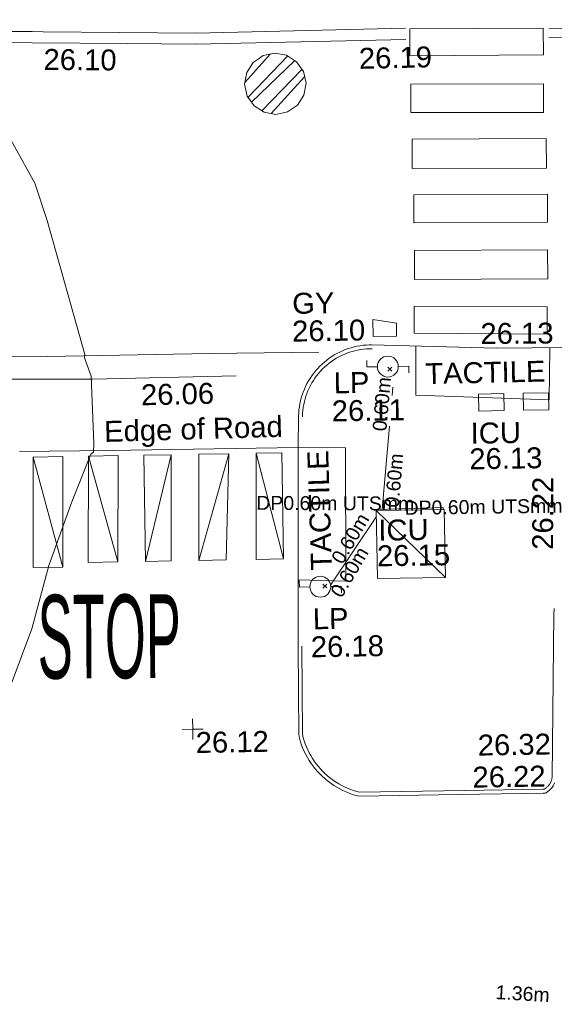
# Model space of a CAD drawing. Header units: millimetres. Extents: x -287732 to 520720, y -103372 to 287754.
# Tile 215 of 256: x 5205 to 14791, y -20214 to -2555. Entities that reach past the tile are written whole.
import ezdxf

# ---------------------------------------------------------------- set-up
doc = ezdxf.new("R2010")
doc.units = ezdxf.units.MM
for name, pattern in [('IMPORT-HIDDEN2 _3_', [4762.5, 3175, -1587.5]), ('IMPORT-UG_ELEC_LV_QLB2 _2_', [2700, 1500, -300.0000000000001, 0, -250, 150, -300.0000000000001, 0, -200]), ('IMPORT-UG_ELEC_STREET LIGHTING_QLB2 _2_', [2700, 1500, -300.0000000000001, 0, -250, 150, -300.0000000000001, 0, -200])]:
    doc.linetypes.add(name, pattern=pattern)
for name, color, linetype, lineweight, true_color in [('00_TOPO_FURN_LAMP_POST', 7, 'Continuous', 9, 0x666666), ('00_TOPO_ROAD_MARKING_WHITE_CONTINUOUS', 7, 'Continuous', 9, 0x999999), ('00_TOPO_ROAD_MARKING_WHITE_DASH', 7, 'Continuous', 9, 0x999999), ('00_UAV_FURN_LAMP_POST', 7, 'Continuous', 9, 0xa50000), ('00_UAV_KERB_BOTTOM', 1, 'Continuous', 9, 0xff0000), ('00_UAV_KERB_TOP', 7, 'Continuous', 9, 0xa500a5), ('00_UAV_LEVEL_SPOT', 7, 'Continuous', 9, 0x666666), ('00_UAV_PARKING', 4, 'Continuous', 9, 0x00ffff), ('00_UAV_ROAD_MARKING_YELLOW_CONTINUOUS', 40, 'Continuous', 9, 0xffbf00), ('00_UAV_SERV_GULLY', 7, 'Continuous', 9, 0x5252a5), ('00_UAV_SERV_IC', 5, 'Continuous', 9, 0x0000ff), ('01_DTM_CONTOUR_MNR', 7, 'Continuous', 9, 0xa5a552), ('12333-PUM-2D-U-0001-C01 - Rev2_REVIT IMPORT_dwg', 7, 'Continuous', 9, 0x767676), ('PUM-CHAMBER EXTENTS', 6, 'IMPORT-HIDDEN2 _3_', 9, 0xff00ff), ('PUM-ELECTRIC-LV-QLB2', 1, 'IMPORT-UG_ELEC_LV_QLB2 _2_', 9, 0xff0000), ('PUM-ELECTRIC-MH', 1, 'Continuous', 9, 0xff0000), ('PUM-ELECTRIC-SL-QLB2', 7, 'IMPORT-UG_ELEC_STREET LIGHTING_QLB2 _2_', 9, 0xff7f7f)]:
    doc.layers.add(name, color=color, linetype=linetype, lineweight=lineweight, true_color=true_color)
for name, color, linetype, lineweight in [('00_TOPO_PEDASTRIAN', 7, 'Continuous', 9), ('00_UAV_PEDASTRIAN', 7, 'Continuous', 9), ('00_UAV_ROAD_EDGE', 7, 'Continuous', 9), ('00_UAV_ROAD_TEXT', 7, 'Continuous', 9), ('00_UAV_SURVEY_TEXT', 7, 'Continuous', 9), ('GEN-TEXT', 7, 'Continuous', 9)]:
    doc.layers.add(name, color=color, linetype=linetype, lineweight=lineweight)
doc.styles.add('Arial_1', font='arial.ttf', dxfattribs={"height": 250})
doc.styles.add('Swis721 Lt BT_2', font='swissl.ttf', dxfattribs={"height": 375})
doc.styles.add('Swis721 Lt BT_7', font='swissl.ttf', dxfattribs={"width": 0.4500000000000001, "height": 1500})

# ---------------------------------------------------------------- blocks, each defined once
blk = doc.blocks.new('12333-PUM-2D-U-0001-C01 - Rev2_REVIT IMPORT_dwg_MSL_Lamp_Post_SYM-2077240-Site Location Plan Proposed')
at = {"layer": '00_TOPO_FURN_LAMP_POST', "color": 254, "true_color": 0xcccccc, "flags": 128}
for points in [[(-500.1060478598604, 0), (-1000.212095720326, 0), (-1000.212095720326, 316.7338303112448)], [(500.1060478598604, 0), (1000.21209571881, 0), (1000.21209571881, -316.7338303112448)]]:
    blk.add_lwpolyline(points, dxfattribs=at)
at = {"layer": '00_TOPO_FURN_LAMP_POST', "color": 254, "true_color": 0xcccccc}
blk.add_circle((0, 0), 500.1060478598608, dxfattribs=at)
blk = doc.blocks.new('12333-PUM-2D-U-0001-C01 - Rev2_REVIT IMPORT_dwg_UAV-2077255-Site Location Plan Proposed')
at = {"layer": '00_UAV_LEVEL_SPOT', "color": 254, "true_color": 0xcccccc, "flags": 128}
for points in [[(500.0000000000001, 0), (0, 0), (0, 500.0000000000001)], [(0, -500.0000000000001), (0, 0), (-500.0000000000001, 0)]]:
    blk.add_lwpolyline(points, dxfattribs=at)
blk = doc.blocks.new('12333-PUM-2D-U-0001-C01 - Rev2_REVIT IMPORT_dwg_MGS62954_T2_Galway_ITM_3d_Rev1-2077680-Site Location Plan Proposed')
at = {"layer": '00_TOPO_PEDASTRIAN', "color": 254, "true_color": 0xcccccc}
for p, q in [((533914116.272621, 725546801.7142574), (533914104.4950001, 725545917.9445001)), ((533907225.3000001, 725544929.4000002), (533907187.2000002, 725542948.2000002)), ((533907225.3000001, 725544929.4000002), (533907758.7000001, 725544929.4000002)), ((533907225.3000001, 725544929.4000002), (533907720.6000001, 725542948.2000002)), ((533907758.7000001, 725544929.4000002), (533907720.6000001, 725542948.2000002)), ((533908215.9000001, 725544929.4000002), (533908177.8000001, 725543024.4000002)), ((533908215.9000001, 725544929.4000002), (533908749.3000002, 725544929.4000002)), ((533908215.9000001, 725544929.4000002), (533908711.2000001, 725543024.4000002)), ((533908749.3000002, 725544929.4000002), (533908711.2000001, 725543024.4000002)), ((533909701.8000001, 725544929.4000002), (533909206.5000002, 725544929.4000002)), ((533909206.5000001, 725543024.4000002), (533909206.5000002, 725544929.4000002)), ((533909701.8000001, 725544929.4000002), (533909206.5000001, 725543024.4000002)), ((533909701.8000001, 725544929.4000002), (533909663.7000001, 725543024.4000002)), ((533910159.0000001, 725543024.4000002), (533910197.1000001, 725544929.4000002)), ((533910730.5000001, 725544929.4000002), (533910159.0000001, 725543024.4000002)), ((533910730.5000001, 725544929.4000002), (533910197.1000001, 725544929.4000002)), ((533910730.5000001, 725544929.4000002), (533910654.3000001, 725543024.4000002)), ((533911225.8000001, 725544929.4000002), (533911187.7000001, 725543024.4000002)), ((533911225.8000001, 725544929.4000002), (533911683.0000001, 725544929.4000002)), ((533911225.8000001, 725544929.4000002), (533911683.0000001, 725543024.4000002)), ((533911683.0000001, 725543024.4000002), (533911683.0000001, 725544929.4000002)), ((533908711.2000001, 725543024.4000002), (533908177.8000001, 725543024.4000002)), ((533909663.7000001, 725543024.4000002), (533909206.5000001, 725543024.4000002)), ((533910654.3000001, 725543024.4000002), (533910159.0000001, 725543024.4000002)), ((533911187.7000001, 725543024.4000002), (533911683.0000001, 725543024.4000002)), ((533907720.6000001, 725542948.2000002), (533907187.2000002, 725542948.2000002))]:
    blk.add_line(p, q, dxfattribs=at)
at = {"layer": '00_TOPO_PEDASTRIAN', "color": 254, "true_color": 0xcccccc, "flags": 128}
for points in [[(533914104.4950001, 725545917.9445001), (533916495.4949999, 725545791.9445), (533916523.9414712, 725546728.6631426)], [(533911980.5563866, 725545016.8907337), (533912824.495, 725544995.9445001), (533912791.4950001, 725542606.9445), (533911936.4277528, 725542647.5173866)]]:
    blk.add_lwpolyline(points, dxfattribs=at)
at = {"layer": '00_TOPO_ROAD_MARKING_WHITE_CONTINUOUS', "color": 254, "true_color": 0xcccccc, "flags": 128}
blk.add_lwpolyline([(533904450.0000001, 725546800.0000001), (533907510, 725546730), (533910420.0000001, 725546730), (533912380.0000001, 725546720.0000001)], dxfattribs=at)
at = {"layer": '00_TOPO_ROAD_MARKING_WHITE_DASH', "color": 254, "true_color": 0xcccccc, "flags": 128}
blk.add_lwpolyline([(533910890.0000003, 725546320), (533908310.0000005, 725546310.0000001), (533905780.0000002, 725546349.9999999)], dxfattribs=at)
at = {"layer": '00_UAV_KERB_BOTTOM', "color": 254, "true_color": 0xcccccc}
blk.add_line((533911995.4952061, 725545585.9448481), (533911980.5563862, 725545016.8907338), dxfattribs=at)
at = {"layer": '00_UAV_KERB_BOTTOM', "color": 254, "true_color": 0xcccccc, "flags": 128}
for points in [[(533913325.6737517, 725546836.3115978), (533913281.6484798, 725546836.6126925), (533913226.9919574, 725546834.696258), (533913172.4636301, 725546830.4927269), (533913118.1591591, 725546824.0094738), (533913064.1738127, 725546815.2578722), (533913010.6022997, 725546804.2532759), (533912957.5386028, 725546791.0149901), (533912905.0758135, 725546775.5662398), (533912853.3059696, 725546757.9341267), (533912802.3198928, 725546738.149584), (533912752.2070302, 725546716.2473207), (533912703.0552966, 725546692.2657602), (533912654.950921, 725546666.2469748), (533912607.9782948, 725546638.23661), (533912562.2198239, 725546608.2838058), (533912517.7557843, 725546576.4411093), (533912474.6641807, 725546542.7643836), (533912433.0206107, 725546507.312709), (533912392.8981314, 725546470.1482797), (533912354.3671311, 725546431.3362951), (533912317.4952061, 725546390.9448444), (533912311.8005564, 725546384.3942244), (533912276.9316994, 725546342.2614466), (533912243.8577661, 725546298.7054702), (533912212.6367794, 725546253.8027073), (533912183.3235109, 725546207.6319325), (533912155.9693868, 725546160.2741448), (533912130.6223951, 725546111.8124264), (533912107.3270033, 725546062.3317952), (533912086.1240791, 725546011.9190571), (533912067.0508201, 725545960.6626532), (533912050.1406868, 725545908.6525047), (533912035.4233456, 725545855.9798551), (533912022.9246157, 725545802.7371101), (533912012.6664239, 725545749.0176755), (533912004.6667668, 725545694.9157937), (533911998.9396784, 725545640.5263772), (533911995.4952061, 725545585.9448478)], [(533916262.2228006, 725538742.3304595), (533916295.4215931, 725538744.6630827), (533916316.3815584, 725538751.3831378), (533916329.4511593, 725538759.1561375), (533916342.1837966, 725538767.4696171), (533916354.5571327, 725538776.3089918), (533916366.5494608, 725538785.6587543), (533916378.1397423, 725538795.5025023), (533916389.3076437, 725538805.8229662), (533916400.0335726, 725538816.6020405), (533916404.6813977, 725538821.5650183), (533916414.7346326, 725538832.9740701), (533916424.3012877, 725538844.7940998), (533916433.3645796, 725538857.0043715), (533916441.9086084, 725538869.583464), (533916449.9183851, 725538882.5093093), (533916457.3798572, 725538895.759231), (533916464.2799355, 725538909.3099843), (533916470.6065148, 725538923.1377966)], [(533911914.0893167, 725541448.1125861), (533911898.5209098, 725539871.1130055), (533911910.6682138, 725539797.435013), (533911927.3158445, 725539738.2846977), (533911946.4258304, 725539679.8833972), (533911967.9646463, 725539622.333568), (533911991.8945058, 725539565.7361717), (533912018.1734277, 725539510.1904995), (533912046.7553098, 725539455.7939973), (533912077.5900098, 725539402.6420951), (533912110.6234332, 725539350.8280393), (533912145.7976282, 725539300.4427297), (533912183.0508871, 725539251.5745587), (533912222.3178554, 725539204.3092581), (533912263.5296451, 725539158.729747), (533912306.6139569, 725539114.9159876), (533912351.4952061, 725539072.9448441), (533912367.1616929, 725539059.0976336), (533912414.3272617, 725539019.7109281), (533912463.1008023, 725538982.3338608), (533912513.3967494, 725538947.0320032), (533912565.1268668, 725538913.867287), (533912618.200402, 725538882.8978944), (533912672.5242464, 725538854.1781564), (533912728.0030975, 725538827.7584568), (533912784.5396262, 725538803.6851448), (533912842.0346486, 725538782.0004534), (533912900.3872987, 725538762.742425), (533912959.4952061, 725538745.9448441), (533914749.4024206, 725538743.986035), (533916262.2228006, 725538742.3304595)]]:
    blk.add_lwpolyline(points, dxfattribs=at)
at = {"layer": '00_UAV_KERB_TOP', "color": 254, "true_color": 0xcccccc, "flags": 128}
for points in [[(533913334.1523049, 725546766.2519749), (533913282.6360084, 725546766.6043015), (533913230.9102669, 725546764.7906297), (533913179.3058466, 725546760.8124995), (533913127.9132788, 725546754.67689), (533913076.8227236, 725546746.3945653), (533913026.1238113, 725546735.9800551), (533912975.9054851, 725546723.4516299), (533912926.2558449, 725546708.8312691), (533912877.2619931, 725546692.144622), (533912829.0098813, 725546673.420962), (533912781.5841604, 725546652.693137), (533912735.068031, 725546629.9975111), (533912689.5430985, 725546605.3738997), (533912645.0892288, 725546578.8655012), (533912601.7844093, 725546550.51882), (533912559.7046112, 725546520.3835862), (533912518.923657, 725546488.5126667), (533912479.51309, 725546454.9619747), (533912441.5420504, 725546419.7903689), (533912405.0771512, 725546383.0595527), (533912369.7664671, 725546344.3783675), (533912365.1863776, 725546339.1098386), (533912331.7939465, 725546298.7610576), (533912300.493497, 725546257.540631), (533912270.9466355, 725546215.0456345), (533912243.2051973, 725546171.3506197), (533912217.3178502, 725546126.5322417), (533912193.33001, 725546080.6691277), (533912171.2837588, 725546033.8417367), (533912151.2177736, 725545986.1322203), (533912133.1672569, 725545937.6242769), (533912117.1638754, 725545888.403006), (533912103.2357044, 725545838.5547584), (533912091.4071788, 725545788.166985), (533912081.6990497, 725545737.3280833), (533912074.1283486, 725545686.1272413), (533912068.7083571, 725545634.654283), (533912066.9667868, 725545569.6329432)], [(533916259.8049044, 725538812.3331475), (533916282.0915418, 725538813.8990576), (533916287.4360553, 725538815.6125824), (533916292.4092194, 725538818.5703168), (533916302.6863409, 725538825.2805244), (533916312.6734536, 725538832.4152075), (533916322.3530365, 725538839.961849), (533916331.7081079, 725538847.9072098), (533916340.7222565, 725538856.2373507), (533916349.6656291, 725538865.2250363), (533916352.8631237, 725538868.6393417), (533916361.2455978, 725538878.1523077), (533916368.9673037, 725538887.6928204), (533916376.2827209, 725538897.5483155), (533916383.179016, 725538907.7015041), (533916389.6440905, 725538918.1345733), (533916395.6666023, 725538928.82922), (533916401.2359863, 725538939.7666829), (533916406.3424715, 725538950.9277729), (533916410.9770994, 725538962.2929095), (533916415.1317394, 725538973.842156), (533916418.799103, 725538985.5552498), (533916421.9727561, 725538997.4116426), (533916423.9533046, 725539006.2827901), (533916425.9035766, 725539028.6489631), (533916512.0568497, 725541948.4234306), (533916514.3107813, 725542048.3723611)], [(533911984.1528235, 725541454.1999755), (533911968.5775164, 725539876.5014327), (533911979.1034565, 725539812.6576245), (533911994.3007153, 725539758.6605921), (533912012.4986902, 725539703.0464541), (533912033.0095809, 725539648.2431511), (533912055.7974042, 725539594.3468269), (533912080.8221826, 725539541.4520338), (533912108.0400138, 725539489.6515676), (533912137.4031489, 725539439.0363036), (533912168.8600746, 725539389.6950382), (533912202.3556052, 725539341.7143328), (533912237.8309778, 725539295.178362), (533912275.2239568, 725539250.1687655), (533912314.468942, 725539206.7645056), (533912355.4970845, 725539165.0417278), (533912398.5897505, 725539124.7431955), (533912412.7838935, 725539112.1973528), (533912458.0698456, 725539074.3802649), (533912504.5157022, 725539038.7869927), (533912552.4113098, 725539005.1698917), (533912601.6726425, 725538973.5879391), (533912652.2132797, 725538944.0965396), (533912703.9445556, 725538916.7474314), (533912756.7757164, 725538891.5885937), (533912810.614078, 725538868.6641645), (533912865.3651897, 725538848.01436), (533912920.9329995, 725538829.6754076), (533912969.286137, 725538815.9341713), (533914853.4031823, 725538813.8722625), (533916259.8049044, 725538812.3331475)]]:
    blk.add_lwpolyline(points, dxfattribs=at)
at = {"layer": '00_UAV_PARKING', "color": 254, "true_color": 0xcccccc}
blk.add_line((533911914.0893167, 725541448.112586), (533911980.5563864, 725545016.8907337), dxfattribs=at)
at = {"layer": '00_UAV_PEDASTRIAN', "color": 254, "true_color": 0xcccccc, "flags": 128}
for points in [[(533916501.495, 725552461.9445001), (533914110.4949999, 725552487.9445), (533914105.268084, 725552007.2692673), (533916496.2680841, 725551981.2692673)], [(533916479.495, 725550950.9445), (533914100.4950001, 725550989.9445), (533914108.8706833, 725551500.8611742), (533916487.8706834, 725551461.8611742)], [(533916515.495, 725549946.9445001), (533914107.4950001, 725549982.9445), (533914115.4420342, 725550514.5127878), (533916523.4420343, 725550478.512788)], [(533916524.4950001, 725549480.9445), (533914130.4949999, 725549510.9445), (533914124.2035191, 725549008.884327), (533916518.203519, 725548978.8843269)], [(533916504.4950001, 725547965.9445), (533914118.495, 725547992.9445), (533914124.3874723, 725548513.664462), (533916510.3874725, 725548486.664462)], [(533914103.495, 725547518.9445001), (533916486.4949999, 725547462.9445), (533916475.0422853, 725546975.5905882), (533914092.0422854, 725547031.5905882)]]:
    blk.add_lwpolyline(points, close=True, dxfattribs=at)
at = {"layer": '00_UAV_ROAD_EDGE', "color": 254, "true_color": 0xcccccc, "flags": 128}
for points in [[(533911980.5563867, 725545016.8907338), (533908593.495206, 725545024.9448441), (533906982.901926, 725545032.1259859)], [(533917447.7391276, 725546719.6416814), (533915573.4952061, 725546737.9448441), (533913325.6737517, 725546836.3115978)]]:
    blk.add_lwpolyline(points, dxfattribs=at)
at = {"layer": '00_UAV_ROAD_MARKING_YELLOW_CONTINUOUS', "color": 254, "true_color": 0xcccccc, "flags": 128}
for points in [[(533902538.0335001, 725552641.6025003), (533904264.0335, 725552614.6025003), (533907341.0335001, 725552558.6025), (533907534.4173192, 725552553.5898225), (533910273.0335, 725552482.6025), (533912531.2774225, 725552494.0077726), (533914035.0335, 725552501.6025001)], [(533914036.0399871, 725552302.3180662), (533910270.9542662, 725552283.3024818), (533909038.3755291, 725552315.2519988), (533907336.6382898, 725552359.3625139), (533904260.6617857, 725552415.343887), (533904042.2951255, 725552418.7598197), (533902534.9164142, 725552442.3399037)], [(533916603.0900854, 725552457.4598575), (533918089.0900854, 725552418.4598575), (533921091.0900854, 725552409.4598575), (533921228.4231082, 725552406.8735483)], [(533921222.2997097, 725552238.6842035), (533921089.2534996, 725552241.1897821), (533918086.6300879, 725552250.1916509), (533916598.6752407, 725552289.2429559)]]:
    blk.add_lwpolyline(points, dxfattribs=at)
at = {"layer": '00_UAV_SERV_GULLY', "color": 254, "true_color": 0xcccccc}
for p, q in [((533913359.4, 725547291.6000001), (533913778.5000001, 725547215.4000002)), ((533913359.4, 725547291.6000001), (533913359.4000001, 725546986.8000002)), ((533913778.5000001, 725547215.4000002), (533913778.5000002, 725546986.8000002)), ((533913359.4000001, 725546986.8000002), (533913778.5000002, 725546986.8000002))]:
    blk.add_line(p, q, dxfattribs=at)
at = {"layer": '00_UAV_SERV_IC', "color": 254, "true_color": 0xcccccc}
for p, q in [((533915226.3000002, 725545615.2000002), (533915226.3000002, 725545920)), ((533915226.3000002, 725545920), (533915683.5000002, 725545920.0000001)), ((533915683.5000002, 725545615.2000002), (533915683.5000002, 725545920.0000001)), ((533916026.4000002, 725545920.0000001), (533916483.6000001, 725545920.0000001)), ((533916026.4000002, 725545920.0000001), (533916026.4000002, 725545615.2000002)), ((533916483.6000001, 725545920.0000001), (533916483.6000001, 725545615.2000002)), ((533915683.5000002, 725545615.2000002), (533915226.3000002, 725545615.2000002)), ((533916026.4000002, 725545615.2000002), (533916483.6000001, 725545615.2000002)), ((533913359.4000001, 725543862.6), (533914578.6000001, 725543862.6)), ((533913359.4000001, 725543862.6), (533913359.4000001, 725542643.4000002)), ((533913359.4000001, 725543862.6), (533914578.6000001, 725542643.4000002)), ((533914578.6000001, 725543862.6), (533914578.6000001, 725542643.4000002)), ((533914578.6000001, 725542643.4000002), (533913359.4000001, 725542643.4000002))]:
    blk.add_line(p, q, dxfattribs=at)
at = {"layer": '01_DTM_CONTOUR_MNR', "color": 254, "true_color": 0xcccccc, "flags": 128}
blk.add_lwpolyline([(533905458.5179813, 725533933.0025511), (533905432.3333333, 725536042.509434), (533905453.3986319, 725536507.2774106), (533905656.1880165, 725538137.5034435), (533905749.5525089, 725538462.8471732), (533906171.2619242, 725539387.4075589), (533907149.3712241, 725541852.5206571), (533907470.0000001, 725542980), (533907902.3352325, 725544112.3935851), (533908258.1094613, 725544963.5790746), (533908309.8260171, 725544999.8072805), (533908318.0160191, 725545156.9633619), (533908290.0000001, 725546360.0000001), (533908174.8439224, 725546694.065763), (533908180.0000002, 725546750), (533907548.1585314, 725549164.4055533), (533907340, 725549840.0000002), (533906328.0960486, 725551736.5036259), (533905940.0000002, 725552390), (533905485.6024688, 725552610.4322562), (533905298.0225257, 725552692.7109584), (533904720, 725552840.0000001)], dxfattribs=at)
at = {"xscale": 0.375, "yscale": 0.375, "zscale": 0.375}
for name, p in [('12333-PUM-2D-U-0001-C01 - Rev2_REVIT IMPORT_dwg_MSL_Lamp_Post_SYM-2077240-Site Location Plan Proposed', (533913611.4952061, 725546440.9448441)), ('12333-PUM-2D-U-0001-C01 - Rev2_REVIT IMPORT_dwg_MSL_Lamp_Post_SYM-2077240-Site Location Plan Proposed', (533912331.495206, 725542514.9448441)), ('12333-PUM-2D-U-0001-C01 - Rev2_REVIT IMPORT_dwg_UAV-2077255-Site Location Plan Proposed', (533910000.0000001, 725540000.0000001))]:
    blk.add_blockref(name, p, dxfattribs=at)
at = {"layer": '00_TOPO_ROAD_MARKING_WHITE_DASH', "color": 251, "true_color": 0x666666, "insert": (533909175.3207962, 725546198.4132184), "char_height": 375, "width": 1495.902363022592, "attachment_point": 1, "rotation": 0.3154640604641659, "line_spacing_factor": 1.005061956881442, "style": 'Swis721 Lt BT_2'}
blk.add_mtext('26.06', dxfattribs=at)
at = {"layer": '00_UAV_FURN_LAMP_POST', "color": 251, "true_color": 0x666666, "char_height": 375, "attachment_point": 1, "line_spacing_factor": 1.005061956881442, "style": 'Swis721 Lt BT_2'}
for s, insert, width in [('LP', (533912634.317062, 725546352.346894), 707.5855621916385), ('26.11', (533912591.5722348, 725545850.4329762), 1495.902363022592), ('LP', (533912185.5989885, 725542128.4503397), 707.5855621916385), ('26.18', (533912142.8541614, 725541626.5364219), 1495.902363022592)]:
    blk.add_mtext(s, dxfattribs=dict(at, insert=insert, width=width))
at = {"layer": '00_UAV_KERB_BOTTOM', "color": 251, "true_color": 0x666666, "insert": (533914999.9442317, 725539238.9417557), "char_height": 375, "width": 1495.902363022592, "attachment_point": 1, "rotation": 359.9372976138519, "line_spacing_factor": 1.005061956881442, "style": 'Swis721 Lt BT_2'}
blk.add_mtext('26.22', dxfattribs=at)
at = {"layer": '00_UAV_KERB_TOP', "color": 251, "true_color": 0x666666, "insert": (533915104.4956365, 725539811.9905754), "char_height": 375, "width": 1495.902363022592, "attachment_point": 1, "rotation": 359.93729761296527, "line_spacing_factor": 1.005061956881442, "style": 'Swis721 Lt BT_2'}
blk.add_mtext('26.32', dxfattribs=at)
at = {"layer": '00_UAV_LEVEL_SPOT', "insert": (533910048.475159, 725539946.7845223), "char_height": 375, "width": 1495.902363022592, "attachment_point": 1, "line_spacing_factor": 1.005061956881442, "style": 'Swis721 Lt BT_2'}
blk.add_mtext('26.12', dxfattribs=at)
at = {"layer": '00_UAV_PARKING', "color": 251, "true_color": 0x666666, "insert": (533916141.2957112, 725543111.0917127), "char_height": 375, "width": 1495.902363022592, "attachment_point": 1, "rotation": 88.80892223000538, "line_spacing_factor": 1.005061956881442, "style": 'Swis721 Lt BT_2'}
blk.add_mtext('26.22', dxfattribs=at)
at = {"layer": '00_UAV_ROAD_EDGE', "color": 251, "true_color": 0x666666, "char_height": 375, "attachment_point": 1, "line_spacing_factor": 1.005061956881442, "style": 'Swis721 Lt BT_2'}
for s, insert, width, rotation in [('26.13', (533915283.2123666, 725547191.5521172), 1495.902363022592, 359.440488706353), ('Edge of Road', (533908501.6680767, 725545553.1052703), 3746.879252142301, 0.6715983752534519)]:
    blk.add_mtext(s, dxfattribs=dict(at, insert=insert, width=width, rotation=rotation))
at = {"layer": '00_UAV_ROAD_MARKING_YELLOW_CONTINUOUS', "color": 251, "true_color": 0x666666, "char_height": 375, "width": 1495.902363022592, "attachment_point": 1, "line_spacing_factor": 1.005061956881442, "style": 'Swis721 Lt BT_2'}
for s, insert, rotation in [('26.10', (533907538.8437714, 725552244.6806307), 358.5151758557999), ('26.19', (533913187.7446083, 725552162.871666), 0.2893701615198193)]:
    blk.add_mtext(s, dxfattribs=dict(at, insert=insert, rotation=rotation))
at = {"layer": '00_UAV_ROAD_TEXT', "color": 251, "true_color": 0x666666, "insert": (533907257.2588979, 725542454.3139188), "char_height": 1500, "width": 2754.359906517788, "attachment_point": 1, "rotation": 359.312411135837, "line_spacing_factor": 1.005061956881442, "style": 'Swis721 Lt BT_7'}
blk.add_mtext('STOP', dxfattribs=at)
at = {"layer": '00_UAV_SERV_GULLY', "color": 251, "true_color": 0x666666, "char_height": 375, "attachment_point": 1, "line_spacing_factor": 1.005061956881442, "style": 'Swis721 Lt BT_2'}
for s, insert, width in [('GY', (533911916.1240141, 725547790.6825354), 821.5590755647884), ('26.10', (533911905.5280368, 725547292.9958163), 1495.902363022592)]:
    blk.add_mtext(s, dxfattribs=dict(at, insert=insert, width=width))
at = {"layer": '00_UAV_SERV_IC', "color": 251, "true_color": 0x666666, "char_height": 375, "attachment_point": 1, "line_spacing_factor": 1.005061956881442, "style": 'Swis721 Lt BT_2'}
for s, insert, width in [('ICU', (533915074.1887251, 725545405.81781), 1021.012723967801), ('26.13', (533915042.5288662, 725544947.0595545), 1495.902363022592), ('ICU', (533913388.8719901, 725543695.9149369), 1021.012723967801), ('26.15', (533913357.2121314, 725543237.1566813), 1495.902363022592)]:
    blk.add_mtext(s, dxfattribs=dict(at, insert=insert, width=width))
at = {"layer": '00_UAV_SURVEY_TEXT', "color": 251, "true_color": 0x666666, "char_height": 375, "width": 2341.205920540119, "attachment_point": 1, "line_spacing_factor": 1.005061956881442, "style": 'Swis721 Lt BT_2'}
for insert, rotation in [((533914278.4852083, 725546487.9649259), 0.2860553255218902), ((533912171.324116, 725542804.737246), 90.85266881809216)]:
    blk.add_mtext('TACTILE', dxfattribs=dict(at, insert=insert, rotation=rotation))
blk = doc.blocks.new('12333-PUM-2D-U-0001-C01 - Rev2_REVIT IMPORT_dwg-1620468-Site Location Plan Proposed')
at = {"layer": 'PUM-CHAMBER EXTENTS', "true_color": 0xffaaff}
h = blk.add_hatch(dxfattribs=at)
h.set_pattern_fill('FP_3', color=211, style=0, pattern_type=2)
h.set_pattern_definition([(45, (-533641079.65, -725615854.3560001), (-265.1650429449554, 265.1650429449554), []), (45, (-533640902.873, -725615854.3560001), (-265.1650429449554, 265.1650429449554), [])])
h.paths.add_polyline_path([(270602.8501528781, -64856.98570881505), (270813.3756098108, -64815.10959181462), (270991.8504742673, -64695.85649995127), (271111.1035661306, -64517.38163549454), (271152.979683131, -64306.8561785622), (271111.1035661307, -64096.33072162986), (270991.8504742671, -63917.85585717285), (270813.3756098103, -63798.60276530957), (270602.8501528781, -63756.72664830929), (270392.3246959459, -63798.60276530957), (270213.8498314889, -63917.85585717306), (270094.5967396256, -64096.33072162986), (270052.7206226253, -64306.8561785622), (270094.5967396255, -64517.38163549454), (270213.8498314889, -64695.85649995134), (270392.3246959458, -64815.10959181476), (270583.7115094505, -64853.17879594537)])
at = {"layer": 'GEN-TEXT', "color": 253, "true_color": 0xaaaaaa}
for p, q in [((272531.737532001, -69494.54809702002), (272602.4482101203, -69423.8374189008)), ((272602.4482101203, -69494.54809702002), (272531.737532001, -69423.8374189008)), ((271298.5860127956, -73363.69379225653), (271369.2966909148, -73292.98311413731)), ((271369.2966909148, -73363.69379225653), (271298.5860127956, -73292.98311413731))]:
    blk.add_line(p, q, dxfattribs=at)
at = {"layer": 'PUM-CHAMBER EXTENTS', "color": 211, "linetype": 'Continuous', "true_color": 0xffaaff, "flags": 128}
blk.add_lwpolyline([(271152.979683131, -64306.85617856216), (271111.1035661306, -64096.33072162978), (270991.8504742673, -63917.85585717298), (270813.3756098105, -63798.60276530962), (270602.8501528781, -63756.72664830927), (270392.3246959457, -63798.60276530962), (270282.9258213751, -63871.70075636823), (270213.8498314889, -63917.85585717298), (270094.5967396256, -64096.33072162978), (270052.7206226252, -64306.85617856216), (270094.5967396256, -64517.38163549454), (270213.8498314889, -64695.85649995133), (270392.3246959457, -64815.1095918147), (270602.8501528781, -64856.98570881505), (270813.3756098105, -64815.1095918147), (270922.7744842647, -64742.01160087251), (270991.8504742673, -64695.85649995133), (271111.1035661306, -64517.38163549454)], close=True, dxfattribs=at)
at = {"layer": 'PUM-ELECTRIC-MH', "color": 21, "true_color": 0xffaaaa, "flags": 128}
blk.add_lwpolyline([(272284.6069672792, -71991.75617873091), (272284.3501528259, -71973.3561786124), (273479.3501528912, -71959.35617864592), (273479.8023696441, -71991.75617873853)], dxfattribs=at)
at = {"layer": 'PUM-ELECTRIC-SL-QLB2', "color": 254, "true_color": 0xffd4d4}
for p, q in [((272386.6565846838, -71972.1576095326), (272637.4508726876, -69568.39081714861)), ((272279.7501528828, -72095.53035806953), (271437.4572009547, -73312.58954049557))]:
    blk.add_line(p, q, dxfattribs=at)
blk.add_blockref('12333-PUM-2D-U-0001-C01 - Rev2_REVIT IMPORT_dwg_MGS62954_T2_Galway_ITM_3d_Rev1-2077680-Site Location Plan Proposed', (-533641079.6498471, -725615854.3561786))
at = {"layer": 'PUM-ELECTRIC-LV-QLB2', "char_height": 250, "attachment_point": 2, "line_spacing_factor": 0.9417779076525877, "style": 'Arial_1'}
for s, insert, width, rotation in [('DP0.60m UTSmm', (271548.6577867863, -71722.38934351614), 3379.071464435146, 358.69058130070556), ('DP0.60m UTSmm', (274203.0207540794, -71831.60008274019), 3379.071464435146, 359.79350894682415), ('1.36m', (274761.2906015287, -80572.93066179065), 1160.025439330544, 355.8360944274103)]:
    blk.add_mtext(s, dxfattribs=dict(at, insert=insert, width=width, rotation=rotation))
at = {"layer": 'PUM-ELECTRIC-SL-QLB2', "char_height": 250, "width": 1160.025439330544, "attachment_point": 2, "line_spacing_factor": 0.9417779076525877, "style": 'Arial_1'}
for insert, rotation in [((272285.5889105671, -70070.96684000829), 84.04365999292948), ((272481.8108504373, -71444.04031823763), 84.04365999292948), ((271696.3923548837, -72417.60004856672), 58.353499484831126), ((271671.8148838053, -73018.84851672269), 58.353499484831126)]:
    blk.add_mtext('0.60m', dxfattribs=dict(at, insert=insert, rotation=rotation))

msp = doc.modelspace()

# ---------------------------------------------------------------- block references
at = {"layer": '12333-PUM-2D-U-0001-C01 - Rev2_REVIT IMPORT_dwg', "color": 254, "linetype": 'IMPORT-UG_ELEC_STREET LIGHTING_QLB2 _2_', "true_color": 0xffd4d4, "rotation": 0.9999999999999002}
msp.add_blockref('12333-PUM-2D-U-0001-C01 - Rev2_REVIT IMPORT_dwg-1620468-Site Location Plan Proposed', (-261895.0770586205, 55869.5817132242), dxfattribs=at)

doc.saveas('drawing.dxf')
